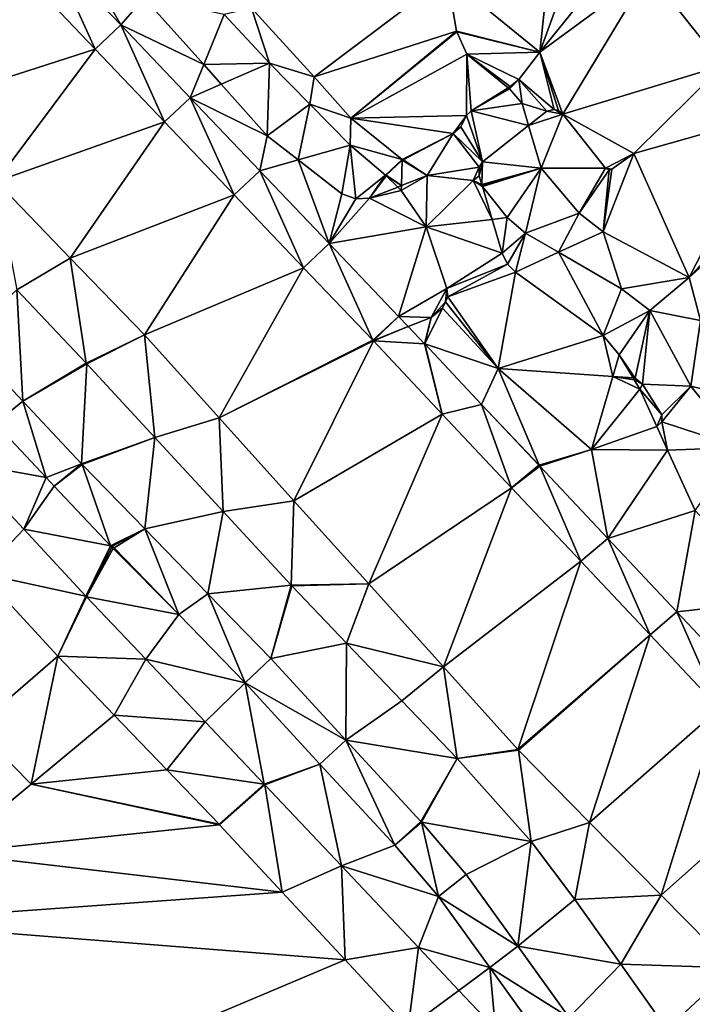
# Model space of a CAD drawing. Header units: inches. Extents: x 572956 to 573089, y 7035613 to 7035744.
# Tile 3 of 13: x 572972 to 573001, y 7035658 to 7035702. Entities that reach past the tile are written whole.
import ezdxf

# ---------------------------------------------------------------- set-up
doc = ezdxf.new("R2010")
doc.units = ezdxf.units.IN
doc.header["$MEASUREMENT"] = 0
doc.layers.add('Terreng_ortofoto', color=10, linetype='Continuous')

msp = doc.modelspace()

# ---------------------------------------------------------------- linework, layer by layer
at = {"layer": 'Terreng_ortofoto'}
for points in [[(572964.342, 7035701.435, 37.69), (572972.165, 7035703.713, 37.53), (572969.11, 7035706.92, 37.43)], [(572994.778, 7035700.374, 40.31), (572995.44, 7035706.612, 41), (572990.7, 7035703.702, 40)], [(572994.778, 7035700.374, 40.31), (572996.89, 7035706.192, 41), (572995.44, 7035706.612, 41)], [(572994.778, 7035700.374, 40.31), (572998.5, 7035704.992, 41), (572996.89, 7035706.192, 41)], [(572976.347, 7035701.57, 38.474), (572974.171, 7035705.416, 39), (572973.292, 7035704.777, 38.587)], [(572977.38, 7035702.762, 39), (572974.171, 7035705.416, 39), (572976.347, 7035701.57, 38.474)], [(572975.22, 7035700.507, 37.63), (572973.292, 7035704.777, 38.587), (572972.165, 7035703.713, 37.53)], [(572976.347, 7035701.57, 38.474), (572973.292, 7035704.777, 38.587), (572975.22, 7035700.507, 37.63)], [(572994.778, 7035700.374, 40.31), (572999.55, 7035703.892, 41), (572998.5, 7035704.992, 41)], [(572995.79, 7035697.64, 40.24), (572999.55, 7035703.892, 41), (572994.778, 7035700.374, 40.31)], [(573002.83, 7035699.782, 41), (572999.55, 7035703.892, 41), (572995.79, 7035697.64, 40.24)], [(573002.83, 7035699.782, 41), (573003.35, 7035703.542, 42), (572999.55, 7035703.892, 41)], [(572967.604, 7035698.059, 37.72), (572972.165, 7035703.713, 37.53), (572964.342, 7035701.435, 37.69)], [(572975.22, 7035700.507, 37.63), (572972.165, 7035703.713, 37.53), (572967.604, 7035698.059, 37.72)], [(572990.7, 7035703.702, 40), (572982.09, 7035702.31, 39.105), (572984.85, 7035699.28, 39.09)], [(572991.117, 7035701.302, 40), (572990.7, 7035703.702, 40), (572984.85, 7035699.28, 39.09)], [(572994.778, 7035700.374, 40.31), (572990.7, 7035703.702, 40), (572991.117, 7035701.302, 40)], [(572977.38, 7035702.762, 39), (572976.347, 7035701.57, 38.474), (572979.996, 7035699.827, 39)], [(572977.38, 7035702.762, 39), (572979.996, 7035699.827, 39), (572980.89, 7035702.03, 39.075)], [(572980.89, 7035702.03, 39.075), (572979.996, 7035699.827, 39), (572982.89, 7035699.89, 39.06)], [(572980.89, 7035702.03, 39.075), (572982.89, 7035699.89, 39.06), (572982.09, 7035702.31, 39.105)], [(572982.89, 7035699.89, 39.06), (572984.85, 7035699.28, 39.09), (572982.09, 7035702.31, 39.105)], [(572978.275, 7035697.3, 37.73), (572976.347, 7035701.57, 38.474), (572975.22, 7035700.507, 37.63)], [(572979.402, 7035698.364, 38.361), (572979.996, 7035699.827, 39), (572976.347, 7035701.57, 38.474)], [(572979.402, 7035698.364, 38.361), (572976.347, 7035701.57, 38.474), (572978.275, 7035697.3, 37.73)], [(572991.117, 7035701.302, 40), (572984.85, 7035699.28, 39.09), (572986.47, 7035697.47, 38.99)], [(572991.128, 7035701.264, 40), (572991.117, 7035701.302, 40), (572986.47, 7035697.47, 38.99)], [(572991.56, 7035700.282, 40), (572991.128, 7035701.264, 40), (572986.47, 7035697.47, 38.99)], [(572994.778, 7035700.374, 40.31), (572991.117, 7035701.302, 40), (572991.128, 7035701.264, 40)], [(572991.56, 7035700.282, 40), (572994.778, 7035700.374, 40.31), (572991.128, 7035701.264, 40)], [(572975.22, 7035700.507, 37.63), (572967.604, 7035698.059, 37.72), (572970.866, 7035694.682, 37.75)], [(572978.275, 7035697.3, 37.73), (572975.22, 7035700.507, 37.63), (572970.866, 7035694.682, 37.75)], [(572991.55, 7035697.59, 39.59), (572991.56, 7035700.282, 40), (572986.47, 7035697.47, 38.99)], [(572991.55, 7035697.59, 39.59), (572991.75, 7035697.79, 39.62), (572991.56, 7035700.282, 40)], [(572991.56, 7035700.282, 40), (572993.85, 7035699.17, 40.31), (572994.778, 7035700.374, 40.31)], [(572991.75, 7035697.79, 39.62), (572993.385, 7035698.807, 40.209), (572991.56, 7035700.282, 40)], [(572993.385, 7035698.807, 40.209), (572993.47, 7035698.86, 40.24), (572991.56, 7035700.282, 40)], [(572993.47, 7035698.86, 40.24), (572993.85, 7035699.17, 40.31), (572991.56, 7035700.282, 40)], [(572995.4, 7035697.851, 40.21), (572994.778, 7035700.374, 40.31), (572993.85, 7035699.17, 40.31)], [(572995.79, 7035697.64, 40.24), (572994.778, 7035700.374, 40.31), (572995.6, 7035697.8, 40.24)], [(572995.4, 7035697.851, 40.21), (572995.6, 7035697.8, 40.24), (572994.778, 7035700.374, 40.31)], [(572980.768, 7035698.961, 39), (572982.89, 7035699.89, 39.06), (572979.996, 7035699.827, 39)], [(572980.768, 7035698.961, 39), (572982.79, 7035696.692, 39), (572982.89, 7035699.89, 39.06)], [(572984.66, 7035698.085, 38.985), (572982.89, 7035699.89, 39.06), (572982.79, 7035696.692, 39)], [(572984.66, 7035698.085, 38.985), (572984.85, 7035699.28, 39.09), (572982.89, 7035699.89, 39.06)], [(572979.402, 7035698.364, 38.361), (572980.768, 7035698.961, 39), (572979.996, 7035699.827, 39)], [(572998.914, 7035695.909, 40.31), (573002.83, 7035699.782, 41), (572995.79, 7035697.64, 40.24)], [(572998.914, 7035695.909, 40.31), (573005.02, 7035697.642, 41), (573002.83, 7035699.782, 41)], [(572984.66, 7035698.085, 38.985), (572986.47, 7035697.47, 38.99), (572984.85, 7035699.28, 39.09)], [(572994, 7035698.112, 40), (572993.85, 7035699.17, 40.31), (572993.44, 7035698.762, 40)], [(572993.44, 7035698.762, 40), (572993.85, 7035699.17, 40.31), (572993.47, 7035698.86, 40.24)], [(572995.09, 7035697.78, 40.12), (572995.4, 7035697.851, 40.21), (572993.85, 7035699.17, 40.31)], [(572995.09, 7035697.78, 40.12), (572993.85, 7035699.17, 40.31), (572994, 7035698.112, 40)], [(572979.402, 7035698.364, 38.361), (572982.79, 7035696.692, 39), (572980.768, 7035698.961, 39)], [(572991.75, 7035697.79, 39.62), (572993.44, 7035698.762, 40), (572993.385, 7035698.807, 40.209)], [(572991.75, 7035697.79, 39.62), (572994, 7035698.112, 40), (572993.44, 7035698.762, 40)], [(572993.385, 7035698.807, 40.209), (572993.44, 7035698.762, 40), (572993.47, 7035698.86, 40.24)], [(572979.402, 7035698.364, 38.361), (572978.275, 7035697.3, 37.73), (572981.33, 7035694.093, 37.83)], [(572979.402, 7035698.364, 38.361), (572981.33, 7035694.093, 37.83), (572982.457, 7035695.157, 38.248)], [(572979.402, 7035698.364, 38.361), (572982.457, 7035695.157, 38.248), (572982.79, 7035696.692, 39)], [(572994.282, 7035697.143, 39.852), (572994, 7035698.112, 40), (572991.75, 7035697.79, 39.62)], [(572994.282, 7035697.143, 39.852), (572995.09, 7035697.78, 40.12), (572994, 7035698.112, 40)], [(572984.145, 7035695.634, 39), (572984.66, 7035698.085, 38.985), (572982.79, 7035696.692, 39)], [(572984.145, 7035695.634, 39), (572986.43, 7035696.28, 38.91), (572984.66, 7035698.085, 38.985)], [(572986.43, 7035696.28, 38.91), (572986.47, 7035697.47, 38.99), (572984.66, 7035698.085, 38.985)], [(572992.26, 7035695.55, 39.18), (572991.75, 7035697.79, 39.62), (572991.55, 7035697.59, 39.59)], [(572992.26, 7035695.55, 39.18), (572994.282, 7035697.143, 39.852), (572991.75, 7035697.79, 39.62)], [(572994.282, 7035697.143, 39.852), (572995.79, 7035697.64, 40.24), (572995.09, 7035697.78, 40.12)], [(572995.09, 7035697.78, 40.12), (572995.79, 7035697.64, 40.24), (572995.4, 7035697.851, 40.21)], [(572995.79, 7035697.64, 40.24), (572995.6, 7035697.8, 40.24), (572995.4, 7035697.851, 40.21)], [(572978.275, 7035697.3, 37.73), (572970.866, 7035694.682, 37.75), (572974.128, 7035691.306, 37.78)], [(572978.275, 7035697.3, 37.73), (572974.128, 7035691.306, 37.78), (572981.33, 7035694.093, 37.83)], [(572988.724, 7035695.643, 38.96), (572986.47, 7035697.47, 38.99), (572986.43, 7035696.28, 38.91)], [(572990.97, 7035696.8, 39.15), (572991.55, 7035697.59, 39.59), (572986.47, 7035697.47, 38.99)], [(572990.97, 7035696.8, 39.15), (572986.47, 7035697.47, 38.99), (572988.724, 7035695.643, 38.96)], [(572990.97, 7035696.8, 39.15), (572991.3, 7035697.09, 39.31), (572991.55, 7035697.59, 39.59)], [(572992.26, 7035695.55, 39.18), (572991.55, 7035697.59, 39.59), (572991.3, 7035697.09, 39.31)], [(572994.83, 7035695.262, 40), (572995.79, 7035697.64, 40.24), (572994.282, 7035697.143, 39.852)], [(572997.67, 7035695.271, 40.28), (572995.79, 7035697.64, 40.24), (572994.83, 7035695.262, 40)], [(572998.914, 7035695.909, 40.31), (572995.79, 7035697.64, 40.24), (572997.67, 7035695.271, 40.28)], [(572998.914, 7035695.909, 40.31), (573001.34, 7035690.462, 40), (573005.02, 7035697.642, 41)], [(573005.02, 7035697.642, 41), (573001.34, 7035690.462, 40), (573006.764, 7035696.414, 41)], [(572992.26, 7035695.55, 39.18), (572991.3, 7035697.09, 39.31), (572990.97, 7035696.8, 39.15)], [(572992.26, 7035695.55, 39.18), (572994.83, 7035695.262, 40), (572994.282, 7035697.143, 39.852)], [(572982.457, 7035695.157, 38.248), (572984.145, 7035695.634, 39), (572982.79, 7035696.692, 39)], [(572990.97, 7035696.8, 39.15), (572988.724, 7035695.643, 38.96), (572988.758, 7035695.639, 38.96)], [(572990.97, 7035696.8, 39.15), (572988.758, 7035695.639, 38.96), (572989.82, 7035694.942, 39)], [(572992.11, 7035695.311, 38.99), (572990.97, 7035696.8, 39.15), (572989.82, 7035694.942, 39)], [(572992.11, 7035695.311, 38.99), (572992.26, 7035695.55, 39.18), (572990.97, 7035696.8, 39.15)], [(573006.764, 7035696.414, 41), (573001.34, 7035690.462, 40), (573006.8, 7035696.399, 41)], [(573007.81, 7035696.262, 41), (573006.8, 7035696.399, 41), (573001.34, 7035690.462, 40)], [(572984.145, 7035695.634, 39), (572986.07, 7035694.132, 39), (572986.43, 7035696.28, 38.91)], [(572986.43, 7035696.28, 38.91), (572986.07, 7035694.132, 39), (572986.68, 7035693.912, 39)], [(572988.724, 7035695.643, 38.96), (572986.43, 7035696.28, 38.91), (572987.985, 7035694.953, 38.9)], [(572986.43, 7035696.28, 38.91), (572986.68, 7035693.912, 39), (572987.985, 7035694.953, 38.9)], [(573007.81, 7035696.262, 41), (573001.34, 7035690.462, 40), (573001.84, 7035688.562, 40)], [(572982.457, 7035695.157, 38.248), (572985.512, 7035691.95, 38.135), (572984.145, 7035695.634, 39)], [(572984.145, 7035695.634, 39), (572985.512, 7035691.95, 38.135), (572986.07, 7035694.132, 39)], [(572988.724, 7035695.643, 38.96), (572987.985, 7035694.953, 38.9), (572988.015, 7035694.954, 38.9)], [(572988.725, 7035695.616, 38.96), (572988.724, 7035695.643, 38.96), (572988.015, 7035694.954, 38.9)], [(572988.725, 7035695.616, 38.96), (572988.015, 7035694.954, 38.9), (572988.687, 7035694.499, 39)], [(572989.82, 7035694.942, 39), (572988.725, 7035695.616, 38.96), (572988.687, 7035694.499, 39)], [(572988.725, 7035695.616, 38.96), (572988.758, 7035695.639, 38.96), (572988.724, 7035695.643, 38.96)], [(572989.82, 7035694.942, 39), (572988.758, 7035695.639, 38.96), (572988.725, 7035695.616, 38.96)], [(572992.11, 7035695.311, 38.99), (572992.11, 7035694.93, 38.9), (572992.26, 7035695.55, 39.18)], [(572992.26, 7035695.55, 39.18), (572992.11, 7035694.93, 38.9), (572992.222, 7035694.553, 38.82)], [(572992.26, 7035695.55, 39.18), (572992.222, 7035694.553, 38.82), (572994.83, 7035695.262, 40)], [(572997.94, 7035695.23, 40.31), (572997.56, 7035692.472, 40), (572998.914, 7035695.909, 40.31)], [(572998.914, 7035695.909, 40.31), (572997.56, 7035692.472, 40), (573001.34, 7035690.462, 40)], [(572997.94, 7035695.23, 40.31), (572998.914, 7035695.909, 40.31), (572997.67, 7035695.271, 40.28)], [(572982.457, 7035695.157, 38.248), (572981.33, 7035694.093, 37.83), (572984.385, 7035690.887, 37.93)], [(572982.457, 7035695.157, 38.248), (572984.385, 7035690.887, 37.93), (572985.512, 7035691.95, 38.135)], [(572992.11, 7035695.311, 38.99), (572989.82, 7035694.942, 39), (572991.84, 7035694.732, 39)], [(572992.11, 7035695.311, 38.99), (572991.84, 7035694.732, 39), (572992.11, 7035694.93, 38.9)], [(572994.83, 7035695.262, 40), (572992.222, 7035694.553, 38.82), (572992.236, 7035694.507, 38.81)], [(572994.83, 7035695.262, 40), (572992.236, 7035694.507, 38.81), (572992.247, 7035694.468, 38.802)], [(572994.83, 7035695.262, 40), (572992.247, 7035694.468, 38.802), (572993.34, 7035693.092, 39)], [(572994.83, 7035695.262, 40), (572993.34, 7035693.092, 39), (572994.15, 7035692.412, 39)], [(572994.83, 7035695.262, 40), (572994.15, 7035692.412, 39), (572996.5, 7035693.282, 40)], [(572997.67, 7035695.271, 40.28), (572994.83, 7035695.262, 40), (572996.5, 7035693.282, 40)], [(572997.82, 7035695.19, 40.28), (572997.67, 7035695.271, 40.28), (572996.5, 7035693.282, 40)], [(572997.82, 7035695.19, 40.28), (572996.5, 7035693.282, 40), (572997.56, 7035692.472, 40)], [(572997.82, 7035695.19, 40.28), (572997.56, 7035692.472, 40), (572997.94, 7035695.23, 40.31)], [(572997.82, 7035695.19, 40.28), (572997.94, 7035695.23, 40.31), (572997.67, 7035695.271, 40.28)], [(572974.128, 7035691.306, 37.78), (572970.866, 7035694.682, 37.75), (572971.77, 7035689.913, 37.993)], [(572987.29, 7035693.952, 39), (572987.985, 7035694.953, 38.9), (572986.68, 7035693.912, 39)], [(572987.29, 7035693.952, 39), (572988.014, 7035694.926, 38.9), (572987.985, 7035694.953, 38.9)], [(572987.29, 7035693.952, 39), (572988.527, 7035694.436, 39), (572988.014, 7035694.926, 38.9)], [(572987.985, 7035694.953, 38.9), (572988.014, 7035694.926, 38.9), (572988.015, 7035694.954, 38.9)], [(572988.014, 7035694.926, 38.9), (572988.687, 7035694.499, 39), (572988.015, 7035694.954, 38.9)], [(572988.014, 7035694.926, 38.9), (572988.527, 7035694.436, 39), (572988.687, 7035694.499, 39)], [(572989.82, 7035694.942, 39), (572988.687, 7035694.499, 39), (572988.68, 7035694.29, 38.78)], [(572989.82, 7035694.942, 39), (572988.68, 7035694.29, 38.78), (572989.77, 7035692.68, 38.53)], [(572989.82, 7035694.942, 39), (572989.77, 7035692.68, 38.53), (572991.84, 7035694.732, 39)], [(572989.77, 7035692.68, 38.53), (572992.679, 7035693.016, 38.495), (572991.84, 7035694.732, 39)], [(572992.11, 7035694.93, 38.9), (572991.84, 7035694.732, 39), (572992.222, 7035694.553, 38.82)], [(572992.22, 7035694.502, 39), (572992.222, 7035694.553, 38.82), (572991.84, 7035694.732, 39)], [(572992.22, 7035694.502, 39), (572991.84, 7035694.732, 39), (572992.247, 7035694.468, 38.802)], [(572992.679, 7035693.016, 38.495), (572992.247, 7035694.468, 38.802), (572991.84, 7035694.732, 39)], [(572987.29, 7035693.952, 39), (572988.68, 7035694.29, 38.78), (572988.527, 7035694.436, 39)], [(572989.77, 7035692.68, 38.53), (572988.68, 7035694.29, 38.78), (572987.29, 7035693.952, 39)], [(572988.527, 7035694.436, 39), (572988.68, 7035694.29, 38.78), (572988.687, 7035694.499, 39)], [(572992.22, 7035694.502, 39), (572992.236, 7035694.507, 38.81), (572992.222, 7035694.553, 38.82)], [(572992.22, 7035694.502, 39), (572992.247, 7035694.468, 38.802), (572992.236, 7035694.507, 38.81)], [(572992.679, 7035693.016, 38.495), (572993.34, 7035693.092, 39), (572992.247, 7035694.468, 38.802)], [(572974.128, 7035691.306, 37.78), (572977.39, 7035687.93, 37.81), (572981.33, 7035694.093, 37.83)], [(572977.39, 7035687.93, 37.81), (572984.385, 7035690.887, 37.93), (572981.33, 7035694.093, 37.83)], [(572985.512, 7035691.95, 38.135), (572986.68, 7035693.912, 39), (572986.07, 7035694.132, 39)], [(572985.512, 7035691.95, 38.135), (572987.29, 7035693.952, 39), (572986.68, 7035693.912, 39)], [(572989.77, 7035692.68, 38.53), (572987.29, 7035693.952, 39), (572985.512, 7035691.95, 38.135)], [(572989.77, 7035692.68, 38.53), (572993.12, 7035691.53, 38.18), (572992.679, 7035693.016, 38.495)], [(572992.679, 7035693.016, 38.495), (572993.12, 7035691.53, 38.18), (572993.34, 7035693.092, 39)], [(572993.34, 7035693.092, 39), (572993.12, 7035691.53, 38.18), (572994.15, 7035692.412, 39)], [(572996.5, 7035693.282, 40), (572994.15, 7035692.412, 39), (572995.603, 7035691.568, 39)], [(572996.5, 7035693.282, 40), (572995.603, 7035691.568, 39), (572997.56, 7035692.472, 40)], [(572989.77, 7035692.68, 38.53), (572985.512, 7035691.95, 38.135), (572988.567, 7035688.744, 38.022)], [(572989.77, 7035692.68, 38.53), (572988.567, 7035688.744, 38.022), (572990.69, 7035689.97, 38.06)], [(572989.77, 7035692.68, 38.53), (572990.69, 7035689.97, 38.06), (572993.12, 7035691.53, 38.18)], [(572994.15, 7035692.412, 39), (572993.12, 7035691.53, 38.18), (572993.36, 7035691.04, 38.09)], [(572994.15, 7035692.412, 39), (572993.36, 7035691.04, 38.09), (572993.7, 7035690.69, 37.96)], [(572994.15, 7035692.412, 39), (572993.7, 7035690.69, 37.96), (572995.603, 7035691.568, 39)], [(572998.37, 7035689.962, 39), (572997.56, 7035692.472, 40), (572995.603, 7035691.568, 39)], [(572998.37, 7035689.962, 39), (573001.34, 7035690.462, 40), (572997.56, 7035692.472, 40)], [(572985.512, 7035691.95, 38.135), (572984.385, 7035690.887, 37.93), (572987.426, 7035687.694, 38.03)], [(572985.512, 7035691.95, 38.135), (572987.426, 7035687.694, 38.03), (572988.567, 7035688.744, 38.022)], [(572974.128, 7035691.306, 37.78), (572971.77, 7035689.913, 37.993), (572974.826, 7035686.695, 38.02)], [(572974.128, 7035691.306, 37.78), (572974.826, 7035686.695, 38.02), (572977.39, 7035687.93, 37.81)], [(572990.69, 7035689.97, 38.06), (572993.36, 7035691.04, 38.09), (572993.12, 7035691.53, 38.18)], [(572995.603, 7035691.568, 39), (572993.7, 7035690.69, 37.96), (572997.56, 7035687.91, 37.99)], [(572998.37, 7035689.962, 39), (572995.603, 7035691.568, 39), (572997.56, 7035687.91, 37.99)], [(572977.39, 7035687.93, 37.81), (572980.676, 7035684.28, 37.862), (572984.385, 7035690.887, 37.93)], [(572984.385, 7035690.887, 37.93), (572980.676, 7035684.28, 37.862), (572987.426, 7035687.694, 38.03)], [(572990.69, 7035689.97, 38.06), (572990.73, 7035689.61, 38.03), (572993.36, 7035691.04, 38.09)], [(572993.36, 7035691.04, 38.09), (572990.73, 7035689.61, 38.03), (572993.7, 7035690.69, 37.96)], [(572990.73, 7035689.61, 38.03), (572992.95, 7035686.462, 38), (572993.7, 7035690.69, 37.96)], [(572997.56, 7035687.91, 37.99), (572993.7, 7035690.69, 37.96), (572992.95, 7035686.462, 38)], [(572998.37, 7035689.962, 39), (572999.61, 7035689.012, 39), (573001.34, 7035690.462, 40)], [(573001.34, 7035690.462, 40), (572999.61, 7035689.012, 39), (573001.84, 7035688.562, 40)], [(572971.77, 7035689.913, 37.993), (572969.425, 7035687.785, 38.09), (572972.033, 7035685.018, 38.13)], [(572974.826, 7035686.695, 38.02), (572971.77, 7035689.913, 37.993), (572972.033, 7035685.018, 38.13)], [(572990.69, 7035689.97, 38.06), (572988.567, 7035688.744, 38.022), (572990, 7035688.7, 37.96)], [(572990.69, 7035689.97, 38.06), (572990, 7035688.7, 37.96), (572990.62, 7035689.39, 38.03)], [(572990.69, 7035689.97, 38.06), (572990.62, 7035689.39, 38.03), (572990.73, 7035689.61, 38.03)], [(572998.37, 7035689.962, 39), (572997.56, 7035687.91, 37.99), (572999.61, 7035689.012, 39)], [(572990.62, 7035689.39, 38.03), (572992.95, 7035686.462, 38), (572990.73, 7035689.61, 38.03)], [(572989.718, 7035687.535, 38), (572992.95, 7035686.462, 38), (572990.5, 7035689.11, 37.99)], [(572989.718, 7035687.535, 38), (572990.5, 7035689.11, 37.99), (572990, 7035688.7, 37.96)], [(572990.5, 7035689.11, 37.99), (572990.62, 7035689.39, 38.03), (572990, 7035688.7, 37.96)], [(572990.5, 7035689.11, 37.99), (572992.95, 7035686.462, 38), (572990.62, 7035689.39, 38.03)], [(572998.27, 7035687.061, 38.03), (572999.61, 7035689.012, 39), (572997.56, 7035687.91, 37.99)], [(572998.27, 7035687.061, 38.03), (572998.97, 7035686.032, 38), (572999.61, 7035689.012, 39)], [(572999.61, 7035689.012, 39), (572998.97, 7035686.032, 38), (572999.29, 7035685.772, 38)], [(572999.61, 7035689.012, 39), (572999.29, 7035685.772, 38), (573001.42, 7035685.682, 39)], [(573001.84, 7035688.562, 40), (572999.61, 7035689.012, 39), (573001.42, 7035685.682, 39)], [(572987.426, 7035687.694, 38.03), (572987.459, 7035687.687, 38.03), (572988.567, 7035688.744, 38.022)], [(572987.459, 7035687.687, 38.03), (572988.988, 7035688.297, 37.988), (572988.567, 7035688.744, 38.022)], [(572990, 7035688.7, 37.96), (572988.567, 7035688.744, 38.022), (572988.988, 7035688.297, 37.988)], [(572989.699, 7035687.542, 38), (572990, 7035688.7, 37.96), (572988.988, 7035688.297, 37.988)], [(572989.699, 7035687.542, 38), (572989.718, 7035687.535, 38), (572990, 7035688.7, 37.96)], [(572987.454, 7035687.665, 38.03), (572988.988, 7035688.297, 37.988), (572987.459, 7035687.687, 38.03)], [(572989.699, 7035687.542, 38), (572988.988, 7035688.297, 37.988), (572987.454, 7035687.665, 38.03)], [(573001.84, 7035688.562, 40), (573001.42, 7035685.682, 39), (573003.41, 7035685.192, 40)], [(572969.425, 7035687.785, 38.09), (572970.824, 7035684.04, 38.106), (572972.033, 7035685.018, 38.13)], [(572977.39, 7035687.93, 37.81), (572974.826, 7035686.695, 38.02), (572974.854, 7035686.665, 38.02)], [(572977.39, 7035687.93, 37.81), (572974.854, 7035686.665, 38.02), (572977.843, 7035683.423, 38.047)], [(572977.39, 7035687.93, 37.81), (572977.843, 7035683.423, 38.047), (572980.676, 7035684.28, 37.862)], [(572997.56, 7035687.91, 37.99), (572992.95, 7035686.462, 38), (572997.989, 7035686.102, 38)], [(572998.27, 7035687.061, 38.03), (572997.56, 7035687.91, 37.99), (572997.989, 7035686.102, 38)], [(572987.454, 7035687.665, 38.03), (572987.426, 7035687.694, 38.03), (572980.676, 7035684.28, 37.862)], [(572987.454, 7035687.665, 38.03), (572980.676, 7035684.28, 37.862), (572983.962, 7035680.63, 37.914)], [(572990.486, 7035684.444, 38.019), (572987.454, 7035687.665, 38.03), (572983.962, 7035680.63, 37.914)], [(572987.454, 7035687.665, 38.03), (572987.459, 7035687.687, 38.03), (572987.426, 7035687.694, 38.03)], [(572989.699, 7035687.542, 38), (572987.454, 7035687.665, 38.03), (572990.486, 7035684.444, 38.019)], [(572989.699, 7035687.542, 38), (572990.486, 7035684.444, 38.019), (572989.718, 7035687.535, 38)], [(572989.718, 7035687.535, 38), (572990.486, 7035684.444, 38.019), (572992.214, 7035684.87, 38)], [(572989.718, 7035687.535, 38), (572992.214, 7035684.87, 38), (572992.95, 7035686.462, 38)], [(572998.27, 7035687.061, 38.03), (572997.989, 7035686.102, 38), (572998.875, 7035686.039, 38)], [(572998.27, 7035687.061, 38.03), (572998.875, 7035686.039, 38), (572998.97, 7035686.032, 38)], [(572974.826, 7035686.695, 38.02), (572972.033, 7035685.018, 38.13), (572974.854, 7035686.665, 38.02)], [(572974.626, 7035682.265, 38.17), (572974.854, 7035686.665, 38.02), (572972.033, 7035685.018, 38.13)], [(572977.843, 7035683.423, 38.047), (572974.854, 7035686.665, 38.02), (572974.626, 7035682.265, 38.17)], [(572992.214, 7035684.87, 38), (572994.747, 7035682.204, 38), (572992.95, 7035686.462, 38)], [(572997.05, 7035682.892, 38), (572992.95, 7035686.462, 38), (572994.747, 7035682.204, 38)], [(572997.989, 7035686.102, 38), (572992.95, 7035686.462, 38), (572997.05, 7035682.892, 38)], [(572999.17, 7035685.54, 38.03), (572997.989, 7035686.102, 38), (572997.05, 7035682.892, 38)], [(572999.17, 7035685.54, 38.03), (572998.924, 7035685.956, 38.03), (572997.989, 7035686.102, 38)], [(572998.924, 7035685.956, 38.03), (572998.875, 7035686.039, 38), (572997.989, 7035686.102, 38)], [(572998.924, 7035685.956, 38.03), (572998.97, 7035686.032, 38), (572998.875, 7035686.039, 38)], [(572998.924, 7035685.956, 38.03), (572999.29, 7035685.772, 38), (572998.97, 7035686.032, 38)], [(572999.17, 7035685.54, 38.03), (572999.29, 7035685.772, 38), (572998.924, 7035685.956, 38.03)], [(572999.17, 7035685.54, 38.03), (573000.14, 7035684.412, 38), (572999.29, 7035685.772, 38)], [(573001.42, 7035685.682, 39), (572999.29, 7035685.772, 38), (573000.14, 7035684.412, 38)], [(573000.14, 7035684.102, 38), (573003.59, 7035682.972, 39), (573001.42, 7035685.682, 39)], [(573000.14, 7035684.102, 38), (573001.42, 7035685.682, 39), (573000.14, 7035684.412, 38)], [(573001.42, 7035685.682, 39), (573003.59, 7035682.972, 39), (573003.41, 7035685.192, 40)], [(572999.17, 7035685.54, 38.03), (572997.05, 7035682.892, 38), (572999.922, 7035683.898, 38)], [(572999.17, 7035685.54, 38.03), (572999.922, 7035683.898, 38), (573000.14, 7035684.412, 38)], [(572973.067, 7035681.657, 38.193), (572972.033, 7035685.018, 38.13), (572970.824, 7035684.04, 38.106)], [(572973.067, 7035681.657, 38.193), (572974.626, 7035682.265, 38.17), (572972.033, 7035685.018, 38.13)], [(572992.214, 7035684.87, 38), (572990.486, 7035684.444, 38.019), (572993.531, 7035681.209, 38.007)], [(572992.214, 7035684.87, 38), (572993.531, 7035681.209, 38.007), (572994.728, 7035682.199, 38)], [(572992.214, 7035684.87, 38), (572994.728, 7035682.199, 38), (572994.747, 7035682.204, 38)], [(572977.843, 7035683.423, 38.047), (572980.847, 7035680.167, 38.073), (572980.676, 7035684.28, 37.862)], [(572980.676, 7035684.28, 37.862), (572980.847, 7035680.167, 38.073), (572983.962, 7035680.63, 37.914)], [(572987.248, 7035676.98, 37.966), (572990.486, 7035684.444, 38.019), (572983.962, 7035680.63, 37.914)], [(572987.248, 7035676.98, 37.966), (572993.531, 7035681.209, 38.007), (572990.486, 7035684.444, 38.019)], [(572999.922, 7035683.898, 38), (573000.14, 7035684.102, 38), (573000.14, 7035684.412, 38)], [(572973.067, 7035681.657, 38.193), (572970.824, 7035684.04, 38.106), (572969.33, 7035682.33, 38.22)], [(572999.922, 7035683.898, 38), (572997.05, 7035682.892, 38), (573000.395, 7035682.865, 38.03)], [(572999.922, 7035683.898, 38), (573000.395, 7035682.865, 38.03), (573000.14, 7035684.102, 38)], [(573000.14, 7035684.102, 38), (573000.395, 7035682.865, 38.03), (573003.59, 7035682.972, 39)], [(572977.843, 7035683.423, 38.047), (572974.626, 7035682.265, 38.17), (572974.654, 7035682.236, 38.17)], [(572977.843, 7035683.423, 38.047), (572974.654, 7035682.236, 38.17), (572977.407, 7035679.397, 38.183)], [(572977.843, 7035683.423, 38.047), (572977.407, 7035679.397, 38.183), (572980.847, 7035680.167, 38.073)], [(573003.59, 7035682.972, 39), (573000.395, 7035682.865, 38.03), (573001.612, 7035680.208, 38.03)], [(572997.05, 7035682.892, 38), (572994.747, 7035682.204, 38), (572994.768, 7035682.156, 38)], [(572997.05, 7035682.892, 38), (572994.768, 7035682.156, 38), (572997.763, 7035678.974, 37.985)], [(573000.395, 7035682.865, 38.03), (572997.05, 7035682.892, 38), (572997.763, 7035678.974, 37.985)], [(573000.395, 7035682.865, 38.03), (572997.763, 7035678.974, 37.985), (573001.612, 7035680.208, 38.03)], [(572970.217, 7035677.437, 38.343), (572972.08, 7035679.38, 38.24), (572969.33, 7035682.33, 38.22)], [(572973.067, 7035681.657, 38.193), (572969.33, 7035682.33, 38.22), (572972.08, 7035679.38, 38.24)], [(572973.067, 7035681.657, 38.193), (572973.422, 7035681.28, 38.159), (572974.626, 7035682.265, 38.17)], [(572973.422, 7035681.28, 38.159), (572974.654, 7035682.236, 38.17), (572974.626, 7035682.265, 38.17)], [(572973.422, 7035681.28, 38.159), (572975.894, 7035678.659, 38.21), (572974.654, 7035682.236, 38.17)], [(572974.654, 7035682.236, 38.17), (572975.894, 7035678.659, 38.21), (572977.407, 7035679.397, 38.183)], [(572994.728, 7035682.199, 38), (572993.531, 7035681.209, 38.007), (572994.768, 7035682.156, 38)], [(572996.577, 7035677.973, 37.996), (572994.768, 7035682.156, 38), (572993.531, 7035681.209, 38.007)], [(572994.747, 7035682.204, 38), (572994.728, 7035682.199, 38), (572994.734, 7035682.193, 38)], [(572994.728, 7035682.199, 38), (572994.768, 7035682.156, 38), (572994.734, 7035682.193, 38)], [(572994.747, 7035682.204, 38), (572994.734, 7035682.193, 38), (572994.768, 7035682.156, 38)], [(572996.577, 7035677.973, 37.996), (572997.763, 7035678.974, 37.985), (572994.768, 7035682.156, 38)], [(572973.067, 7035681.657, 38.193), (572972.08, 7035679.38, 38.24), (572973.422, 7035681.28, 38.159)], [(572973.422, 7035681.28, 38.159), (572972.08, 7035679.38, 38.24), (572975.894, 7035678.659, 38.21)], [(572990.534, 7035673.33, 38.018), (572993.531, 7035681.209, 38.007), (572987.248, 7035676.98, 37.966)], [(572996.577, 7035677.973, 37.996), (572993.531, 7035681.209, 38.007), (572990.534, 7035673.33, 38.018)], [(572983.836, 7035676.925, 38.1), (572983.962, 7035680.63, 37.914), (572980.847, 7035680.167, 38.073)], [(572983.836, 7035676.925, 38.1), (572987.248, 7035676.98, 37.966), (572983.962, 7035680.63, 37.914)], [(572980.173, 7035676.543, 38.197), (572980.847, 7035680.167, 38.073), (572977.407, 7035679.397, 38.183)], [(572980.173, 7035676.543, 38.197), (572983.836, 7035676.925, 38.1), (572980.847, 7035680.167, 38.073)], [(573000.798, 7035675.75, 37.971), (573001.612, 7035680.208, 38.03), (572997.763, 7035678.974, 37.985)], [(573000.798, 7035675.75, 37.971), (573005.242, 7035676.255, 38.21), (573001.612, 7035680.208, 38.03)], [(572974.816, 7035676.445, 38.26), (572972.08, 7035679.38, 38.24), (572970.217, 7035677.437, 38.343)], [(572974.816, 7035676.445, 38.26), (572975.894, 7035678.659, 38.21), (572972.08, 7035679.38, 38.24)], [(572975.979, 7035678.643, 38.204), (572977.407, 7035679.397, 38.183), (572975.894, 7035678.659, 38.21)], [(572976.055, 7035678.564, 38.204), (572977.407, 7035679.397, 38.183), (572975.979, 7035678.643, 38.204)], [(572978.896, 7035675.634, 38.215), (572977.407, 7035679.397, 38.183), (572976.055, 7035678.564, 38.204)], [(572978.896, 7035675.634, 38.215), (572980.173, 7035676.543, 38.197), (572977.407, 7035679.397, 38.183)], [(572974.816, 7035676.445, 38.26), (572975.954, 7035678.595, 38.211), (572975.894, 7035678.659, 38.21)], [(572975.954, 7035678.595, 38.211), (572975.979, 7035678.643, 38.204), (572975.894, 7035678.659, 38.21)], [(572975.954, 7035678.595, 38.211), (572976.055, 7035678.564, 38.204), (572975.979, 7035678.643, 38.204)], [(572999.623, 7035674.737, 37.984), (572997.763, 7035678.974, 37.985), (572996.577, 7035677.973, 37.996)], [(572999.623, 7035674.737, 37.984), (573000.798, 7035675.75, 37.971), (572997.763, 7035678.974, 37.985)], [(572974.816, 7035676.445, 38.26), (572976.01, 7035678.536, 38.212), (572975.954, 7035678.595, 38.211)], [(572974.816, 7035676.445, 38.26), (572974.844, 7035676.415, 38.26), (572976.01, 7035678.536, 38.212)], [(572978.896, 7035675.634, 38.215), (572976.01, 7035678.536, 38.212), (572974.844, 7035676.415, 38.26)], [(572975.954, 7035678.595, 38.211), (572976.01, 7035678.536, 38.212), (572976.055, 7035678.564, 38.204)], [(572978.896, 7035675.634, 38.215), (572976.055, 7035678.564, 38.204), (572976.01, 7035678.536, 38.212)], [(572993.807, 7035669.695, 38.07), (572996.577, 7035677.973, 37.996), (572990.534, 7035673.33, 38.018)], [(572993.807, 7035669.695, 38.07), (572999.623, 7035674.737, 37.984), (572996.577, 7035677.973, 37.996)], [(572973.58, 7035673.8, 38.4), (572970.217, 7035677.437, 38.343), (572969.942, 7035670.655, 38.395)], [(572974.816, 7035676.445, 38.26), (572970.217, 7035677.437, 38.343), (572973.58, 7035673.8, 38.4)], [(572980.173, 7035676.543, 38.197), (572982.94, 7035673.69, 38.21), (572983.836, 7035676.925, 38.1)], [(572983.836, 7035676.925, 38.1), (572982.94, 7035673.69, 38.21), (572983.864, 7035676.896, 38.1)], [(572983.864, 7035676.896, 38.1), (572982.94, 7035673.69, 38.21), (572986.28, 7035674.373, 38.09)], [(572983.836, 7035676.925, 38.1), (572983.864, 7035676.896, 38.1), (572987.248, 7035676.98, 37.966)], [(572987.248, 7035676.98, 37.966), (572983.864, 7035676.896, 38.1), (572986.28, 7035674.373, 38.09)], [(572990.534, 7035673.33, 38.018), (572987.248, 7035676.98, 37.966), (572986.28, 7035674.373, 38.09)], [(572978.896, 7035675.634, 38.215), (572981.814, 7035672.625, 38.226), (572980.173, 7035676.543, 38.197)], [(572980.173, 7035676.543, 38.197), (572981.814, 7035672.625, 38.226), (572982.94, 7035673.69, 38.21)], [(572974.816, 7035676.445, 38.26), (572973.58, 7035673.8, 38.4), (572974.844, 7035676.415, 38.26)], [(572974.844, 7035676.415, 38.26), (572973.58, 7035673.8, 38.4), (572977.443, 7035673.673, 38.257)], [(572978.896, 7035675.634, 38.215), (572974.844, 7035676.415, 38.26), (572977.443, 7035673.673, 38.257)], [(573000.798, 7035675.75, 37.971), (573003.833, 7035672.526, 37.956), (573005.242, 7035676.255, 38.21)], [(572978.896, 7035675.634, 38.215), (572977.443, 7035673.673, 38.257), (572981.814, 7035672.625, 38.226)], [(572999.623, 7035674.737, 37.984), (573002.669, 7035671.501, 37.973), (573000.798, 7035675.75, 37.971)], [(573000.798, 7035675.75, 37.971), (573002.669, 7035671.501, 37.973), (573003.833, 7035672.526, 37.956)], [(572993.807, 7035669.695, 38.07), (572993.834, 7035669.666, 38.07), (572999.623, 7035674.737, 37.984)], [(572993.834, 7035669.666, 38.07), (572996.966, 7035666.482, 38.078), (572999.623, 7035674.737, 37.984)], [(572996.966, 7035666.482, 38.078), (573002.669, 7035671.501, 37.973), (572999.623, 7035674.737, 37.984)], [(572986.25, 7035670.1, 38.185), (572986.28, 7035674.373, 38.09), (572982.94, 7035673.69, 38.21)], [(572986.25, 7035670.1, 38.185), (572988.71, 7035671.837, 38.08), (572986.28, 7035674.373, 38.09)], [(572990.534, 7035673.33, 38.018), (572986.28, 7035674.373, 38.09), (572988.71, 7035671.837, 38.08)], [(572973.58, 7035673.8, 38.4), (572969.942, 7035670.655, 38.395), (572972.41, 7035668.166, 38.298)], [(572973.58, 7035673.8, 38.4), (572972.41, 7035668.166, 38.298), (572976.06, 7035671.2, 38.33)], [(572973.58, 7035673.8, 38.4), (572976.06, 7035671.2, 38.33), (572977.443, 7035673.673, 38.257)], [(572977.443, 7035673.673, 38.257), (572976.06, 7035671.2, 38.33), (572980.057, 7035670.917, 38.253)], [(572977.443, 7035673.673, 38.257), (572980.057, 7035670.917, 38.253), (572981.814, 7035672.625, 38.226)], [(572986.25, 7035670.1, 38.185), (572982.94, 7035673.69, 38.21), (572981.814, 7035672.625, 38.226)], [(572991.14, 7035669.3, 38.07), (572990.534, 7035673.33, 38.018), (572988.71, 7035671.837, 38.08)], [(572991.14, 7035669.3, 38.07), (572993.807, 7035669.695, 38.07), (572990.534, 7035673.33, 38.018)], [(572982.656, 7035668.175, 38.25), (572981.814, 7035672.625, 38.226), (572980.057, 7035670.917, 38.253)], [(572982.656, 7035668.175, 38.25), (572985.107, 7035669.053, 38.215), (572981.814, 7035672.625, 38.226)], [(572986.25, 7035670.1, 38.185), (572981.814, 7035672.625, 38.226), (572985.107, 7035669.053, 38.215)], [(572991.14, 7035669.3, 38.07), (572988.71, 7035671.837, 38.08), (572986.25, 7035670.1, 38.185)], [(573000.112, 7035663.284, 38.086), (573002.669, 7035671.501, 37.973), (572996.966, 7035666.482, 38.078)], [(573005.714, 7035668.266, 37.961), (573002.669, 7035671.501, 37.973), (573000.112, 7035663.284, 38.086)], [(572978.37, 7035668.8, 38.285), (572976.06, 7035671.2, 38.33), (572972.41, 7035668.166, 38.298)], [(572978.37, 7035668.8, 38.285), (572980.057, 7035670.917, 38.253), (572976.06, 7035671.2, 38.33)], [(572978.37, 7035668.8, 38.285), (572982.656, 7035668.175, 38.25), (572980.057, 7035670.917, 38.253)], [(572972.41, 7035668.166, 38.298), (572969.942, 7035670.655, 38.395), (572968.76, 7035665.132, 38.266)], [(572986.25, 7035670.1, 38.185), (572985.107, 7035669.053, 38.215), (572988.4, 7035665.481, 38.204)], [(572991.14, 7035669.3, 38.07), (572986.25, 7035670.1, 38.185), (572989.546, 7035666.525, 38.16)], [(572989.546, 7035666.525, 38.16), (572986.25, 7035670.1, 38.185), (572988.4, 7035665.481, 38.204)], [(572991.14, 7035669.3, 38.07), (572993.834, 7035669.666, 38.07), (572993.807, 7035669.695, 38.07)], [(572991.14, 7035669.3, 38.07), (572994.4, 7035665.65, 38.11), (572993.834, 7035669.666, 38.07)], [(572993.834, 7035669.666, 38.07), (572994.4, 7035665.65, 38.11), (572996.966, 7035666.482, 38.078)], [(572991.14, 7035669.3, 38.07), (572989.546, 7035666.525, 38.16), (572989.573, 7035666.495, 38.16)], [(572991.14, 7035669.3, 38.07), (572989.573, 7035666.495, 38.16), (572994.4, 7035665.65, 38.11)], [(572978.37, 7035668.8, 38.285), (572972.41, 7035668.166, 38.298), (572980.666, 7035666.414, 38.24)], [(572978.37, 7035668.8, 38.285), (572980.666, 7035666.414, 38.24), (572982.656, 7035668.175, 38.25)], [(572982.656, 7035668.175, 38.25), (572982.684, 7035668.145, 38.25), (572985.107, 7035669.053, 38.215)], [(572985.107, 7035669.053, 38.215), (572982.684, 7035668.145, 38.25), (572986.053, 7035664.57, 38.26)], [(572985.107, 7035669.053, 38.215), (572986.053, 7035664.57, 38.26), (572988.4, 7035665.481, 38.204)], [(573003.258, 7035660.086, 38.094), (573005.714, 7035668.266, 37.961), (573000.112, 7035663.284, 38.086)], [(572980.694, 7035666.385, 38.24), (572972.41, 7035668.166, 38.298), (572968.76, 7035665.132, 38.266)], [(572980.666, 7035666.414, 38.24), (572972.41, 7035668.166, 38.298), (572980.694, 7035666.385, 38.24)], [(572980.666, 7035666.414, 38.24), (572980.694, 7035666.385, 38.24), (572982.656, 7035668.175, 38.25)], [(572980.694, 7035666.385, 38.24), (572982.684, 7035668.145, 38.25), (572982.656, 7035668.175, 38.25)], [(572980.694, 7035666.385, 38.24), (572983.45, 7035663.417, 38.22), (572982.684, 7035668.145, 38.25)], [(572983.45, 7035663.417, 38.22), (572986.053, 7035664.57, 38.26), (572982.684, 7035668.145, 38.25)], [(572989.546, 7035666.525, 38.16), (572988.4, 7035665.481, 38.204), (572989.573, 7035666.495, 38.16)], [(572990.32, 7035663.232, 38.21), (572989.573, 7035666.495, 38.16), (572988.4, 7035665.481, 38.204)], [(572994.4, 7035665.65, 38.11), (572989.573, 7035666.495, 38.16), (572991.54, 7035664.19, 38.17)], [(572990.32, 7035663.232, 38.21), (572991.54, 7035664.19, 38.17), (572989.573, 7035666.495, 38.16)], [(572980.694, 7035666.385, 38.24), (572968.76, 7035665.132, 38.266), (572983.45, 7035663.417, 38.22)], [(572994.4, 7035665.65, 38.11), (572996.31, 7035663.101, 38.16), (572996.966, 7035666.482, 38.078)], [(573000.112, 7035663.284, 38.086), (572996.966, 7035666.482, 38.078), (572996.31, 7035663.101, 38.16)], [(572993.803, 7035661.047, 38.197), (572994.4, 7035665.65, 38.11), (572991.54, 7035664.19, 38.17)], [(572993.803, 7035661.047, 38.197), (572996.31, 7035663.101, 38.16), (572994.4, 7035665.65, 38.11)], [(572990.32, 7035663.232, 38.21), (572988.4, 7035665.481, 38.204), (572986.053, 7035664.57, 38.26)], [(572965.11, 7035662.098, 38.234), (572983.45, 7035663.417, 38.22), (572968.76, 7035665.132, 38.266)], [(572986.22, 7035660.435, 38.2), (572986.053, 7035664.57, 38.26), (572983.45, 7035663.417, 38.22)], [(572986.22, 7035660.435, 38.2), (572989.437, 7035660.98, 38.27), (572986.053, 7035664.57, 38.26)], [(572990.32, 7035663.232, 38.21), (572986.053, 7035664.57, 38.26), (572989.437, 7035660.98, 38.27)], [(572993.803, 7035661.047, 38.197), (572991.54, 7035664.19, 38.17), (572990.32, 7035663.232, 38.21)], [(572986.22, 7035660.435, 38.2), (572983.45, 7035663.417, 38.22), (572965.11, 7035662.098, 38.234)], [(572992.572, 7035660.104, 38.239), (572990.32, 7035663.232, 38.21), (572989.437, 7035660.98, 38.27)], [(572992.572, 7035660.104, 38.239), (572993.803, 7035661.047, 38.197), (572990.32, 7035663.232, 38.21)], [(572998.337, 7035660.247, 38.16), (572996.31, 7035663.101, 38.16), (572993.803, 7035661.047, 38.197)], [(572998.337, 7035660.247, 38.16), (573000.112, 7035663.284, 38.086), (572996.31, 7035663.101, 38.16)], [(572998.337, 7035660.247, 38.16), (573003.258, 7035660.086, 38.094), (573000.112, 7035663.284, 38.086)], [(572986.22, 7035660.435, 38.2), (572965.11, 7035662.098, 38.234), (572958.324, 7035648.66, 38.493)], [(572986.22, 7035660.435, 38.2), (572988.99, 7035657.452, 38.18), (572989.437, 7035660.98, 38.27)], [(572991.211, 7035659.097, 38.275), (572989.437, 7035660.98, 38.27), (572988.99, 7035657.452, 38.18)], [(572992.572, 7035660.104, 38.239), (572989.437, 7035660.98, 38.27), (572991.211, 7035659.097, 38.275)], [(572992.572, 7035660.104, 38.239), (572996.067, 7035657.903, 38.223), (572993.803, 7035661.047, 38.197)], [(572998.337, 7035660.247, 38.16), (572993.803, 7035661.047, 38.197), (572996.067, 7035657.903, 38.223)], [(572986.22, 7035660.435, 38.2), (572958.324, 7035648.66, 38.493), (572988.99, 7035657.452, 38.18)], [(572992.572, 7035660.104, 38.239), (572991.211, 7035659.097, 38.275), (572992.82, 7035657.39, 38.28)], [(572992.572, 7035660.104, 38.239), (572992.82, 7035657.39, 38.28), (572994.825, 7035656.976, 38.267)], [(572992.572, 7035660.104, 38.239), (572994.825, 7035656.976, 38.267), (572996.067, 7035657.903, 38.223)], [(572998.337, 7035660.247, 38.16), (572996.067, 7035657.903, 38.223), (573000.363, 7035657.394, 38.16)], [(572998.337, 7035660.247, 38.16), (573000.363, 7035657.394, 38.16), (573003.258, 7035660.086, 38.094)], [(573003.258, 7035660.086, 38.094), (573000.363, 7035657.394, 38.16), (573003.659, 7035655.43, 38.14)], [(572992.82, 7035657.39, 38.28), (572991.211, 7035659.097, 38.275), (572988.99, 7035657.452, 38.18)]]:
    msp.add_3dface(points, dxfattribs=at)

doc.saveas('drawing.dxf')
